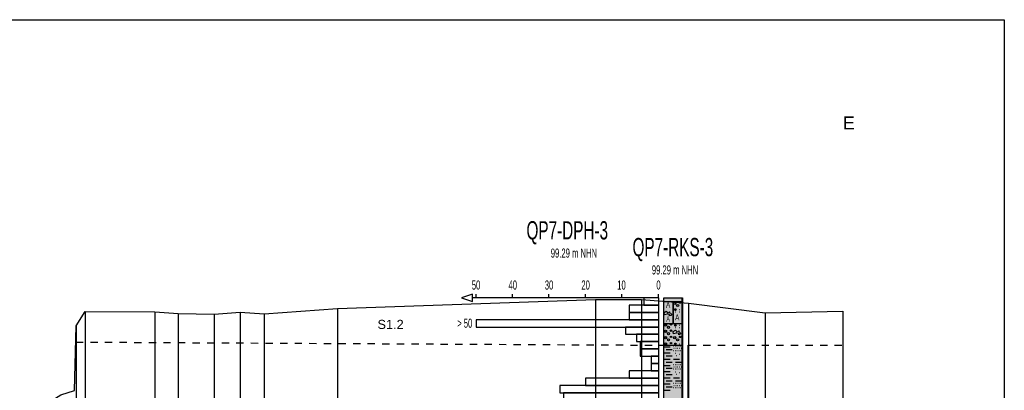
# Model space of a CAD drawing. Header units: metres. Extents: x -17 to 824, y 89 to 134.
# Tile 67 of 80: x 602 to 615, y 98 to 103. Entities that reach past the tile are written whole.
import ezdxf
from ezdxf.enums import TextEntityAlignment as Align

# ---------------------------------------------------------------- set-up
doc = ezdxf.new("R2010")
doc.units = ezdxf.units.M
doc.linetypes.add('ACAD_ISO03W100', pattern=[30, 12, -18])
for name, color, linetype in [('BG_GT_DC_DPH', 249, 'Continuous'), ('BG_GT_DC_RKS', 249, 'Continuous'), ('BG_GT_SCHICHT', 3, 'ACAD_ISO03W100'), ('BG_GT_TE', 6, 'Continuous'), ('BW_KOERP_GESCH', 126, 'Continuous'), ('BW_Z_BEM', 52, 'Continuous'), ('ZZ_LAYOUT', 2, 'Continuous')]:
    doc.layers.add(name, color=color, linetype=linetype)
doc.layers.add('ZZ_AFENSTER', color=6, linetype='Continuous', plot=False)
doc.styles.add('ARI025_V_50', font='arial.ttf', dxfattribs={"height": 0.125})
doc.styles.add('ARI035_V_50', font='arial.ttf', dxfattribs={"height": 0.175})
doc.styles.get("Standard").update_dxf_attribs({"font": 'arial.ttf'})

# ---------------------------------------------------------------- blocks, each defined once
blk = doc.blocks.new('QP7-RKS-3')
for p, q in [((-0.00255, 0), (0.00255, 0)), ((-0.00255, -0.0011), (-0.00255, 0)), ((-0.00255, 0), (0.00245, 0)), ((-0.00255, -0.12), (-0.00255, 0)), ((0.00245, 0), (0.00245, -0.12)), ((0.00255, 0), (0.00255, -0.0011)), ((-0.00255, -0.001), (0.00005, -0.001)), ((-0.00255, -0.0071), (-0.00255, -0.001)), ((0.00255, -0.0011), (-0.00255, -0.0011)), ((0.00005, -0.001), (0.00005, -0.0071)), ((0.00005, -0.001), (0.00255, -0.001)), ((0.00005, -0.0071), (0.00005, -0.001)), ((0.00045, -0.0015), (0.00055, -0.0015)), ((0.00255, -0.001), (0.00255, -0.0071)), ((-0.00245, -0.004), (-0.00185, -0.0037)), ((-0.00235, -0.0047), (-0.00245, -0.004)), ((-0.00155, -0.0045), (-0.00235, -0.0047)), ((-0.00185, -0.0037), (-0.00145, -0.004)), ((-0.00145, -0.004), (-0.00155, -0.0045)), ((-0.00105, -0.0039), (-0.00095, -0.0038)), ((-0.00105, -0.004), (-0.00105, -0.0039)), ((-0.00085, -0.004), (-0.00105, -0.004)), ((-0.00105, -0.0045), (-0.00065, -0.0043)), ((-0.00095, -0.0049), (-0.00105, -0.0045)), ((-0.00095, -0.0038), (-0.00085, -0.0039)), ((-0.00055, -0.0048), (-0.00095, -0.0049)), ((-0.00085, -0.0039), (-0.00085, -0.004)), ((-0.00065, -0.0043), (-0.00045, -0.0045)), ((-0.00045, -0.0045), (-0.00055, -0.0048)), ((0.00045, -0.0032), (0.00085, -0.0032)), ((0.00046, -0.00315), (0.00084, -0.00315)), ((0.00046, -0.00325), (0.00084, -0.00325)), ((0.00048, -0.0031), (0.00082, -0.0031)), ((0.00048, -0.0033), (0.00082, -0.0033)), ((0.00052, -0.00305), (0.00078, -0.00305)), ((0.00052, -0.00335), (0.00078, -0.00335)), ((0.00065, -0.0038), (0.00075, -0.0038)), ((0.00165, -0.0032), (0.00175, -0.0032)), ((0.00165, -0.0038), (0.00175, -0.0038)), ((-0.00255, -0.007), (0.00255, -0.007)), ((-0.00255, -0.0131), (-0.00255, -0.007)), ((0.00005, -0.0071), (-0.00255, -0.0071)), ((-0.00205, -0.0075), (-0.00195, -0.0075)), ((0.00255, -0.0071), (0.00005, -0.0071)), ((0.00045, -0.0075), (0.00085, -0.0075)), ((0.00046, -0.00745), (0.00084, -0.00745)), ((0.00046, -0.00755), (0.00084, -0.00755)), ((0.00048, -0.0074), (0.00082, -0.0074)), ((0.00048, -0.0076), (0.00082, -0.0076)), ((0.00052, -0.00735), (0.00078, -0.00735)), ((0.00052, -0.00765), (0.00078, -0.00765)), ((0.00165, -0.0075), (0.00175, -0.0075)), ((0.00255, -0.007), (0.00255, -0.0131)), ((-0.00205, -0.0092), (-0.00195, -0.0092)), ((0.00005, -0.0092), (0.00065, -0.0089)), ((0.00015, -0.0099), (0.00005, -0.0092)), ((0.00095, -0.0097), (0.00015, -0.0099)), ((0.00065, -0.0081), (0.00075, -0.0081)), ((0.00065, -0.0089), (0.00105, -0.0092)), ((0.00105, -0.0092), (0.00095, -0.0097)), ((0.00145, -0.0091), (0.00155, -0.009)), ((0.00145, -0.0092), (0.00145, -0.0091)), ((0.00165, -0.0092), (0.00145, -0.0092)), ((0.00145, -0.0097), (0.00185, -0.0095)), ((0.00155, -0.0101), (0.00145, -0.0097)), ((0.00155, -0.009), (0.00165, -0.0091)), ((0.00195, -0.01), (0.00155, -0.0101)), ((0.00165, -0.0081), (0.00175, -0.0081)), ((0.00165, -0.0091), (0.00165, -0.0092)), ((0.00185, -0.0095), (0.00205, -0.0097)), ((0.00205, -0.0097), (0.00195, -0.01)), ((-0.00255, -0.013), (0.00255, -0.013)), ((-0.00255, -0.0401), (-0.00255, -0.013)), ((0.00255, -0.0131), (-0.00255, -0.0131)), ((-0.00235, -0.0134), (-0.00075, -0.0134)), ((-0.00205, -0.0109), (-0.00195, -0.0109)), ((-0.00205, -0.0126), (-0.00195, -0.0126)), ((0.00005, -0.0132), (0.00015, -0.0132)), ((0.00045, -0.0109), (0.00055, -0.0109)), ((0.00045, -0.0126), (0.00085, -0.0126)), ((0.00046, -0.01255), (0.00084, -0.01255)), ((0.00046, -0.01265), (0.00084, -0.01265)), ((0.00048, -0.0125), (0.00082, -0.0125)), ((0.00048, -0.0127), (0.00082, -0.0127)), ((0.00052, -0.01245), (0.00078, -0.01245)), ((0.00052, -0.01275), (0.00078, -0.01275)), ((0.00055, -0.0132), (0.00065, -0.0132)), ((0.00105, -0.0132), (0.00115, -0.0132)), ((0.00155, -0.0132), (0.00165, -0.0132)), ((0.00165, -0.0126), (0.00175, -0.0126)), ((0.00205, -0.0132), (0.00215, -0.0132)), ((0.00255, -0.013), (0.00255, -0.0401)), ((0.00405, -0.013), (0.00405, -0.04)), ((-0.00235, -0.0151), (-0.00075, -0.0151)), ((-0.00185, -0.0142), (-0.00025, -0.0142)), ((-0.00185, -0.0159), (-0.00025, -0.0159)), ((0.00005, -0.0144), (0.00015, -0.0144)), ((0.00025, -0.0138), (0.00035, -0.0138)), ((0.00055, -0.0144), (0.00065, -0.0144)), ((0.00055, -0.0152), (0.00065, -0.0152)), ((0.00075, -0.0138), (0.00085, -0.0138)), ((0.00095, -0.0158), (0.00105, -0.0158)), ((0.00105, -0.0144), (0.00115, -0.0144)), ((0.00125, -0.0138), (0.00135, -0.0138)), ((0.00155, -0.0144), (0.00165, -0.0144)), ((0.00175, -0.0138), (0.00185, -0.0138)), ((0.00175, -0.0154), (0.00185, -0.0154)), ((0.00205, -0.0144), (0.00215, -0.0144)), ((0.00225, -0.0138), (0.00235, -0.0138)), ((-0.00235, -0.0168), (-0.00075, -0.0168)), ((-0.00235, -0.0185), (-0.00075, -0.0185)), ((-0.00185, -0.0176), (-0.00025, -0.0176)), ((0.00005, -0.0183), (0.00015, -0.0183)), ((0.00015, -0.0168), (0.00175, -0.0168)), ((0.00055, -0.0183), (0.00065, -0.0183)), ((0.00065, -0.0176), (0.00225, -0.0176)), ((0.00105, -0.0183), (0.00115, -0.0183)), ((0.00155, -0.0183), (0.00165, -0.0183)), ((0.00205, -0.0183), (0.00215, -0.0183)), ((-0.00235, -0.0202), (-0.00075, -0.0202)), ((-0.00185, -0.0193), (-0.00025, -0.0193)), ((-0.00185, -0.021), (-0.00025, -0.021)), ((0.00005, -0.0195), (0.00015, -0.0195)), ((0.00025, -0.0189), (0.00035, -0.0189)), ((0.00055, -0.0195), (0.00065, -0.0195)), ((0.00055, -0.0203), (0.00065, -0.0203)), ((0.00075, -0.0189), (0.00085, -0.0189)), ((0.00095, -0.0209), (0.00105, -0.0209)), ((0.00105, -0.0195), (0.00115, -0.0195)), ((0.00125, -0.0189), (0.00135, -0.0189)), ((0.00155, -0.0195), (0.00165, -0.0195)), ((0.00175, -0.0189), (0.00185, -0.0189)), ((0.00175, -0.0205), (0.00185, -0.0205)), ((0.00205, -0.0195), (0.00215, -0.0195)), ((0.00225, -0.0189), (0.00235, -0.0189)), ((-0.00235, -0.0219), (-0.00075, -0.0219)), ((-0.00235, -0.0236), (-0.00075, -0.0236)), ((-0.00185, -0.0227), (-0.00025, -0.0227)), ((0.00005, -0.0234), (0.00015, -0.0234)), ((0.00015, -0.0219), (0.00175, -0.0219)), ((0.00025, -0.024), (0.00035, -0.024)), ((0.00055, -0.0234), (0.00065, -0.0234)), ((0.00065, -0.0227), (0.00225, -0.0227)), ((0.00075, -0.024), (0.00085, -0.024)), ((0.00105, -0.0234), (0.00115, -0.0234)), ((0.00125, -0.024), (0.00135, -0.024)), ((0.00155, -0.0234), (0.00165, -0.0234)), ((0.00175, -0.024), (0.00185, -0.024)), ((0.00205, -0.0234), (0.00215, -0.0234)), ((0.00225, -0.024), (0.00235, -0.024)), ((-0.00235, -0.0253), (-0.00075, -0.0253)), ((-0.00185, -0.0244), (-0.00025, -0.0244)), ((0.00005, -0.0246), (0.00015, -0.0246)), ((0.00055, -0.0246), (0.00065, -0.0246)), ((0.00105, -0.0246), (0.00115, -0.0246)), ((0.00155, -0.0246), (0.00165, -0.0246)), ((0.00205, -0.0246), (0.00215, -0.0246))]:
    blk.add_line(p, q)
for centre, radius in [((0.00045, -0.0015), 0.0003), ((0.00125, -0.0021), 0.0003), ((0.00195, -0.0013), 0.0002), ((0.00065, -0.0032), 0.0002), ((-0.00205, -0.0075), 0.0003), ((-0.00125, -0.0081), 0.0003), ((-0.00055, -0.0073), 0.0002), ((0.00065, -0.0075), 0.0002), ((-0.00205, -0.0092), 0.0003), ((-0.00205, -0.0109), 0.0003), ((-0.00125, -0.0098), 0.0003), ((-0.00055, -0.009), 0.0002), ((-0.00055, -0.0107), 0.0002), ((0.00045, -0.0109), 0.0003), ((0.00195, -0.0107), 0.0002), ((-0.00205, -0.0126), 0.0003), ((-0.00125, -0.0115), 0.0003), ((-0.00055, -0.0124), 0.0002), ((0.00065, -0.0126), 0.0002), ((0.00125, -0.0115), 0.0003)]:
    blk.add_circle(centre, radius)
at = {"color": 30}
blk.add_solid([(-0.00255, 0), (0.00255, 0), (-0.00255, -0.0011), (0.00255, -0.0011)], dxfattribs=at)
at = {"color": 254}
blk.add_solid([(-0.00255, -0.001), (0.00005, -0.001), (-0.00255, -0.0071), (0.00005, -0.0071)], dxfattribs=at)
at = {"color": 51}
for points in [[(0.00005, -0.001), (0.00255, -0.001), (0.00005, -0.0071), (0.00255, -0.0071)], [(-0.00255, -0.007), (0.00255, -0.007), (-0.00255, -0.0131), (0.00255, -0.0131)]]:
    blk.add_solid(points, dxfattribs=at)
at = {"color": 191}
blk.add_solid([(-0.00255, -0.013), (0.00255, -0.013), (-0.00255, -0.0401), (0.00255, -0.0401)], dxfattribs=at)
at = {"width": 0.6}
for s, height, p in [('QP7-RKS-3', 0.005, (-0.00005, 0.0114)), ('  99.29 m NHN', 0.0025, (-0.00005, 0.0064))]:
    blk.add_text(s, height=height, dxfattribs=at).set_placement(p, align=Align.CENTER)
for height, p in [(0.00167, (-0.00135, -0.0011)), (0.00142, (-0.00135, -0.0051)), (0.00167, (0.00115, -0.0045))]:
    blk.add_text('A', height=height, dxfattribs=at).set_placement(p, align=Align.TOP_CENTER)
blk = doc.blocks.new('QP7-DPH-3')
for p, q in [((-0.051, 0.001), (-0.054, 0)), ((-0.054, 0), (-0.051, -0.001)), ((-0.051, 0), (-0.051, 0.001)), ((0, 0), (-0.051, 0)), ((-0.051, -0.001), (-0.051, 0)), ((-0.05, 0), (-0.05, 0.001)), ((0, 0), (-0.05, 0)), ((-0.04, 0), (-0.04, 0.001)), ((-0.03, 0), (-0.03, 0.001)), ((-0.02, 0), (-0.02, 0.001)), ((-0.01, 0), (-0.01, 0.001)), ((0, 0), (0, 0.001)), ((0, 0), (0, -0.121)), ((0, 0), (0, -0.12)), ((0, -0.124), (-0.001, -0.121)), ((-0.001, -0.121), (0, -0.121)), ((0, -0.121), (0.001, -0.121)), ((0.001, -0.121), (0, -0.124))]:
    blk.add_line(p, q)
at = {"color": 10}
for p, q in [((0, 0), (-0.004, 0)), ((-0.004, 0), (-0.004, -0.002)), ((0, -0.002), (-0.008, -0.002)), ((-0.008, -0.002), (-0.008, -0.004)), ((-0.004, -0.002), (0, -0.002)), ((-0.008, -0.004), (0, -0.004)), ((0, -0.004), (-0.008, -0.004)), ((-0.008, -0.004), (-0.008, -0.006)), ((0, -0.006), (-0.05, -0.006)), ((-0.05, -0.006), (-0.05, -0.008)), ((-0.05, -0.008), (0, -0.008)), ((0, -0.008), (-0.009, -0.008)), ((-0.009, -0.008), (-0.009, -0.01)), ((-0.008, -0.006), (0, -0.006)), ((-0.009, -0.01), (0, -0.01)), ((0, -0.01), (-0.006, -0.01)), ((-0.006, -0.01), (-0.006, -0.012)), ((-0.006, -0.012), (0, -0.012)), ((0, -0.012), (-0.005, -0.012)), ((-0.005, -0.012), (-0.005, -0.014)), ((-0.005, -0.014), (0, -0.014)), ((0, -0.014), (-0.005, -0.014)), ((-0.005, -0.014), (-0.005, -0.016)), ((-0.005, -0.016), (0, -0.016)), ((0, -0.016), (-0.002, -0.016)), ((-0.002, -0.016), (-0.002, -0.018)), ((-0.002, -0.018), (0, -0.018)), ((0, -0.018), (-0.002, -0.018)), ((-0.002, -0.018), (-0.002, -0.02)), ((0, -0.02), (-0.008, -0.02)), ((-0.008, -0.02), (-0.008, -0.022)), ((-0.002, -0.02), (0, -0.02)), ((0, -0.024), (-0.027, -0.024)), ((-0.027, -0.024), (-0.027, -0.026)), ((0, -0.022), (-0.02, -0.022)), ((-0.02, -0.022), (-0.02, -0.024)), ((-0.02, -0.024), (0, -0.024)), ((-0.008, -0.022), (0, -0.022)), ((-0.027, -0.026), (0, -0.026)), ((0, -0.026), (-0.026, -0.026)), ((-0.026, -0.026), (-0.026, -0.028)), ((-0.026, -0.028), (0, -0.028)), ((0, -0.028), (-0.021, -0.028)), ((-0.021, -0.028), (-0.021, -0.03)), ((-0.021, -0.03), (0, -0.03)), ((0, -0.03), (-0.019, -0.03)), ((-0.019, -0.03), (-0.019, -0.032)), ((-0.019, -0.032), (0, -0.032)), ((0, -0.032), (-0.016, -0.032)), ((-0.016, -0.032), (-0.016, -0.034)), ((-0.016, -0.034), (0, -0.034)), ((0, -0.034), (-0.015, -0.034)), ((-0.015, -0.034), (-0.015, -0.036)), ((-0.015, -0.036), (0, -0.036)), ((0, -0.036), (-0.012, -0.036)), ((-0.012, -0.036), (-0.012, -0.038)), ((-0.012, -0.038), (0, -0.038)), ((0, -0.038), (-0.012, -0.038)), ((-0.012, -0.038), (-0.012, -0.04)), ((-0.012, -0.04), (0, -0.04)), ((0, -0.04), (-0.01, -0.04)), ((-0.01, -0.04), (-0.01, -0.042)), ((0, -0.042), (-0.011, -0.042)), ((-0.011, -0.042), (-0.011, -0.044)), ((-0.01, -0.042), (0, -0.042)), ((-0.011, -0.044), (0, -0.044)), ((0, -0.044), (-0.011, -0.044)), ((-0.011, -0.044), (-0.011, -0.046)), ((0, -0.048), (-0.017, -0.048)), ((-0.017, -0.048), (-0.017, -0.05)), ((0, -0.046), (-0.015, -0.046)), ((-0.015, -0.046), (-0.015, -0.048)), ((-0.015, -0.048), (0, -0.048)), ((-0.011, -0.046), (0, -0.046)), ((-0.017, -0.05), (0, -0.05)), ((0, -0.05), (-0.015, -0.05)), ((-0.015, -0.05), (-0.015, -0.052)), ((-0.015, -0.052), (0, -0.052)), ((0, -0.052), (-0.015, -0.052)), ((-0.015, -0.052), (-0.015, -0.054)), ((-0.015, -0.054), (0, -0.054)), ((0, -0.054), (-0.012, -0.054)), ((-0.012, -0.054), (-0.012, -0.056)), ((-0.012, -0.056), (0, -0.056)), ((0, -0.056), (-0.012, -0.056)), ((-0.012, -0.056), (-0.012, -0.058)), ((-0.012, -0.058), (0, -0.058)), ((0, -0.058), (-0.01, -0.058)), ((-0.01, -0.058), (-0.01, -0.06)), ((-0.01, -0.06), (0, -0.06)), ((0, -0.06), (-0.007, -0.06)), ((-0.007, -0.06), (-0.007, -0.062)), ((-0.007, -0.062), (0, -0.062)), ((0, -0.062), (-0.007, -0.062)), ((-0.007, -0.062), (-0.007, -0.064)), ((-0.007, -0.064), (0, -0.064)), ((0, -0.064), (-0.006, -0.064)), ((-0.006, -0.064), (-0.006, -0.066)), ((0, -0.066), (-0.007, -0.066)), ((-0.007, -0.066), (-0.007, -0.068)), ((-0.006, -0.066), (0, -0.066)), ((0, -0.07), (-0.009, -0.07)), ((-0.009, -0.07), (-0.009, -0.072)), ((-0.007, -0.068), (0, -0.068)), ((0, -0.068), (-0.007, -0.068)), ((-0.007, -0.068), (-0.007, -0.07)), ((-0.007, -0.07), (0, -0.07)), ((0, -0.072), (-0.012, -0.072)), ((-0.012, -0.072), (-0.012, -0.074)), ((-0.009, -0.072), (0, -0.072)), ((0, -0.074), (-0.013, -0.074)), ((-0.013, -0.074), (-0.013, -0.076)), ((-0.012, -0.074), (0, -0.074)), ((-0.013, -0.076), (0, -0.076)), ((0, -0.076), (-0.011, -0.076)), ((-0.011, -0.076), (-0.011, -0.078)), ((-0.011, -0.078), (0, -0.078)), ((0, -0.078), (-0.008, -0.078)), ((-0.008, -0.078), (-0.008, -0.08)), ((-0.008, -0.08), (0, -0.08)), ((0, -0.08), (-0.005, -0.08)), ((-0.005, -0.08), (-0.005, -0.082)), ((0, -0.082), (-0.006, -0.082)), ((-0.006, -0.082), (-0.006, -0.084)), ((-0.005, -0.082), (0, -0.082)), ((0, -0.084), (-0.01, -0.084)), ((-0.01, -0.084), (-0.01, -0.086)), ((-0.01, -0.086), (0, -0.086)), ((0, -0.086), (-0.01, -0.086)), ((-0.01, -0.086), (-0.01, -0.088)), ((-0.006, -0.084), (0, -0.084)), ((0, -0.088), (-0.012, -0.088)), ((-0.012, -0.088), (-0.012, -0.09)), ((-0.01, -0.088), (0, -0.088)), ((0, -0.09), (-0.016, -0.09)), ((-0.016, -0.09), (-0.016, -0.092)), ((-0.012, -0.09), (0, -0.09)), ((-0.016, -0.092), (0, -0.092)), ((0, -0.092), (-0.015, -0.092)), ((-0.015, -0.092), (-0.015, -0.094)), ((-0.015, -0.094), (0, -0.094)), ((0, -0.094), (-0.014, -0.094)), ((-0.014, -0.094), (-0.014, -0.096)), ((-0.014, -0.096), (0, -0.096)), ((0, -0.096), (-0.013, -0.096)), ((-0.013, -0.096), (-0.013, -0.098)), ((0, -0.098), (-0.014, -0.098)), ((-0.014, -0.098), (-0.014, -0.1)), ((-0.013, -0.098), (0, -0.098)), ((-0.014, -0.1), (0, -0.1)), ((0, -0.102), (-0.012, -0.102)), ((-0.012, -0.102), (-0.012, -0.104)), ((0, -0.1), (-0.01, -0.1)), ((-0.01, -0.1), (-0.01, -0.102)), ((-0.01, -0.102), (0, -0.102)), ((-0.012, -0.104), (0, -0.104)), ((0, -0.104), (-0.012, -0.104)), ((-0.012, -0.104), (-0.012, -0.106)), ((0, -0.106), (-0.013, -0.106)), ((-0.013, -0.106), (-0.013, -0.108)), ((-0.012, -0.106), (0, -0.106)), ((0, -0.108), (-0.024, -0.108)), ((-0.024, -0.108), (-0.024, -0.11)), ((-0.024, -0.11), (0, -0.11)), ((0, -0.11), (-0.024, -0.11)), ((-0.024, -0.11), (-0.024, -0.112)), ((-0.013, -0.108), (0, -0.108)), ((-0.024, -0.112), (0, -0.112)), ((0, -0.112), (-0.022, -0.112)), ((-0.022, -0.112), (-0.022, -0.114)), ((0, -0.116), (-0.026, -0.116)), ((-0.026, -0.116), (-0.026, -0.118)), ((0, -0.114), (-0.025, -0.114)), ((-0.025, -0.114), (-0.025, -0.116)), ((-0.025, -0.116), (0, -0.116)), ((-0.022, -0.114), (0, -0.114)), ((-0.026, -0.118), (0, -0.118)), ((0, -0.118), (-0.022, -0.118)), ((-0.022, -0.118), (-0.022, -0.12)), ((-0.022, -0.12), (0, -0.12))]:
    blk.add_line(p, q, dxfattribs=at)
at = {"width": 0.6}
for s, height, p in [('QP7-DPH-3', 0.005, (-0.02499, 0.016)), ('  99.29 m NHN', 0.0025, (-0.02375, 0.011))]:
    blk.add_text(s, height=height, dxfattribs=at).set_placement(p, align=Align.CENTER)
for s, p in [('50', (-0.04999, 0.0015)), ('40', (-0.03993, 0.0015)), ('30', (-0.02999, 0.0015)), ('20', (-0.01996, 0.0015)), ('10', (-0.01013, 0.0015)), ('0', (0.00001, 0.0015))]:
    blk.add_text(s, height=0.0025, dxfattribs=at).set_placement(p, align=Align.BOTTOM_CENTER)
blk.add_text('> 50', height=0.0025, dxfattribs=at).set_placement((-0.05515, -0.0082))

msp = doc.modelspace()

# ---------------------------------------------------------------- linework, layer by layer
at = {"layer": 'BG_GT_SCHICHT', "ltscale": 0.005, "flags": 128}
msp.add_lwpolyline([(602.705, 98.684), (610.89, 98.64), (613.218, 98.64)], dxfattribs=at)
at = {"layer": 'BW_KOERP_GESCH'}
msp.add_lwpolyline([(601.868, 97.571), (601.947, 97.614), (602.499, 97.963), (602.686, 98.019), (602.712, 98.905), (602.835, 99.104), (603.786, 99.096), (604.108, 99.076), (604.6, 99.064), (604.958, 99.095), (605.287, 99.07), (606.291, 99.143), (609.828, 99.265), (610.458, 99.267), (611.101, 99.218), (612.151, 99.086), (613.218, 99.105)], dxfattribs=at)
at = {"layer": 'BW_Z_BEM'}
for p, q in [((609.828, 99.265), (609.828, 92)), ((610.458, 99.267), (610.458, 92)), ((611.101, 99.218), (611.101, 92)), ((602.835, 99.104), (602.835, 92)), ((603.786, 99.096), (603.786, 92)), ((604.108, 99.076), (604.108, 92)), ((604.6, 99.064), (604.6, 92)), ((604.958, 99.095), (604.958, 92)), ((605.287, 99.07), (605.287, 92)), ((606.291, 99.143), (606.291, 92)), ((612.151, 99.086), (612.151, 92)), ((613.218, 99.105), (613.218, 92)), ((602.712, 98.905), (602.712, 92))]:
    msp.add_line(p, q, dxfattribs=at)
at = {"layer": 'ZZ_AFENSTER'}
msp.add_lwpolyline([(575.93, 88.75), (575.93, 103.1), (615.43, 103.1), (615.43, 88.75)], close=True, dxfattribs=at)

# ---------------------------------------------------------------- block references
at = {"layer": 'BG_GT_DC_DPH', "xscale": 50, "yscale": 50, "zscale": 50}
msp.add_blockref('QP7-DPH-3', (610.69, 99.29), dxfattribs=at)
at = {"layer": 'BG_GT_DC_RKS', "xscale": 50, "yscale": 50, "zscale": 50}
msp.add_blockref('QP7-RKS-3', (610.89, 99.29), dxfattribs=at)

# ---------------------------------------------------------------- texts
at = {"layer": 'BG_GT_TE', "insert": (607.019, 98.925), "char_height": 0.125, "attachment_point": 5, "style": 'ARI025_V_50'}
msp.add_mtext_dynamic_manual_height_columns('S1.2', width=0.35127, gutter_width=0.625, heights=[0], dxfattribs=at)
at = {"layer": 'ZZ_LAYOUT', "insert": (613.218, 101.599), "char_height": 0.175, "width": 0.15168, "attachment_point": 7, "style": 'ARI035_V_50'}
msp.add_mtext('E', dxfattribs=at)

doc.saveas('drawing.dxf')
